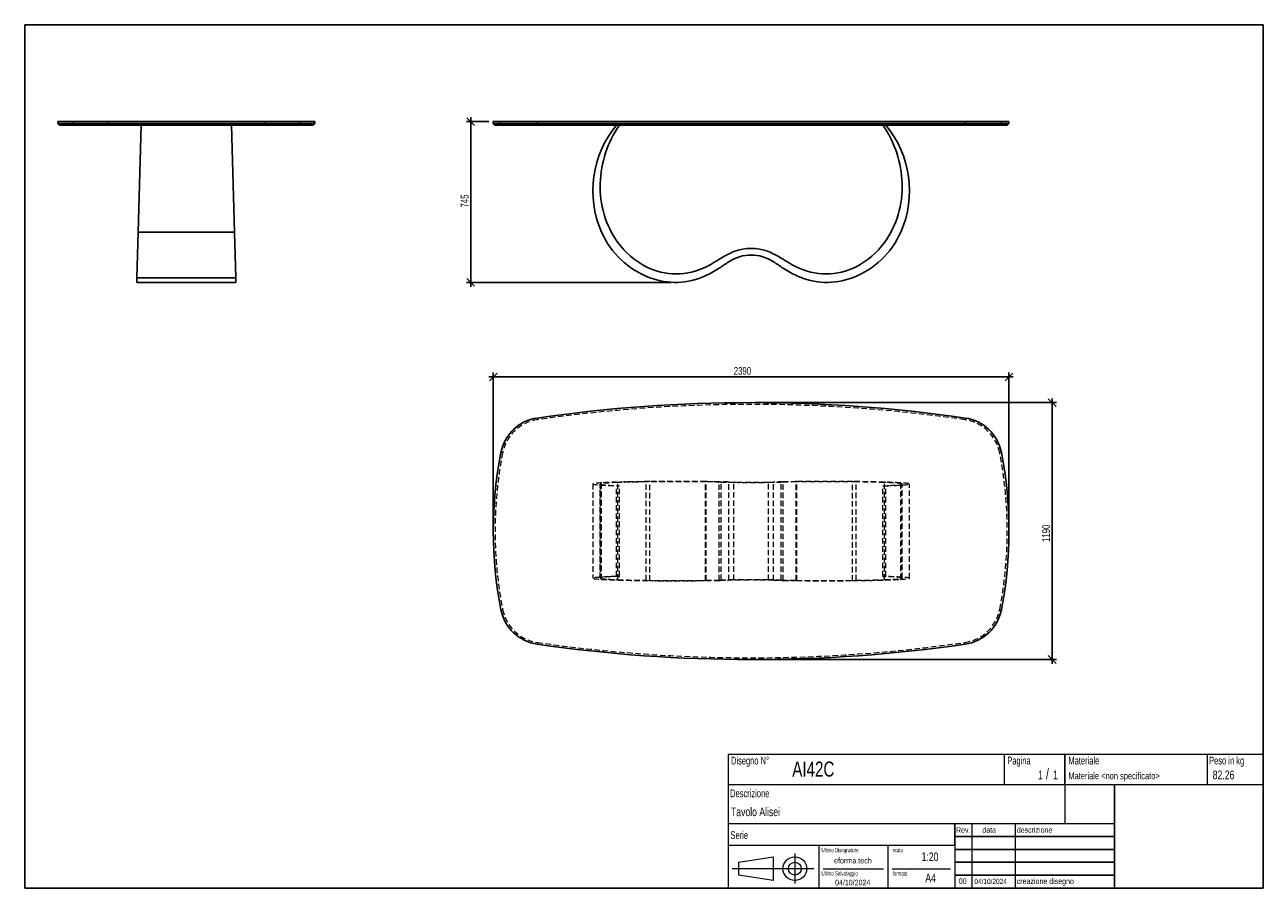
# Model space of a CAD drawing. Header units: millimetres. Extents: x 5 to 292, y 5 to 205.
import ezdxf

# ---------------------------------------------------------------- set-up
doc = ezdxf.new("R2010")
doc.units = ezdxf.units.MM
doc.linetypes.add('HIDDEN', pattern=[1.905, 1.27, -0.635])
doc.layers.add('FORMAT', color=7, linetype='Continuous')
doc.styles.add('SLDTEXTSTYLE0', font='TXT', dxfattribs={"width": 0.605})
doc.styles.add('SLDTEXTSTYLE1', font='TXT', dxfattribs={"width": 0.75})
doc.dimstyles.new('SLDDIMSTYLE0', dxfattribs={"dimtxt": 1.8, "dimasz": 1.8, "dimexe": 0, "dimexo": 0.0625, "dimgap": 0.45, "dimtad": 1, "dimlfac": 20, "dimrnd": 1e-09, "dimzin": 12, "dimdsep": 46, "dimtxsty": 'SLDTEXTSTYLE1', "dimblk1": 'OBLIQUE', "dimblk2": 'OBLIQUE', "dimsah": 1, "dimcen": 0.09, "dimadec": 0, "dimazin": 3, "dimtfac": 1, "dimtmove": 0, "dimatfit": 0, "dimldrblk": 'OBLIQUE', "dimfxl": 0, "dimfrac": 2, "dimtolj": 1, "dimtzin": 12, "dimarcsym": 0})

# ---------------------------------------------------------------- blocks, each defined once
blk = doc.blocks.new('_Oblique')
at = {"color": 0, "linetype": 'ByBlock', "lineweight": -2}
blk.add_line((-0.5, -0.5), (0.5, 0.5), dxfattribs=at)
blk = doc.blocks.new('_D')
at = {"layer": 'FORMAT', "color": 7}
for p, q in [((112.58, 182.57), (107.35, 182.57)), ((108.35, 182.57), (108.35, 183.57)), ((108.35, 145.32), (108.35, 182.57)), ((154.74, 145.32), (107.35, 145.32)), ((108.35, 145.32), (108.35, 144.32))]:
    blk.add_line(p, q, dxfattribs=at)
at = {"layer": 'FORMAT', "color": 7, "xscale": 1.8, "yscale": 1.8}
for p, rotation in [((108.35, 182.57), 270.0000000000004), ((108.35, 145.32), 90.0000000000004)]:
    blk.add_blockref('_Oblique', p, dxfattribs=dict(at, rotation=rotation))
at = {"layer": 'FORMAT', "color": 7, "insert": (106.03, 162.67), "char_height": 1.8, "attachment_point": 1, "rotation": 90, "style": 'SLDTEXTSTYLE1'}
blk.add_mtext('745', dxfattribs=at)
blk = doc.blocks.new('_D_1')
at = {"layer": 'FORMAT', "color": 7}
for p, q in [((243.08, 117.47), (243.08, 118.47)), ((174.33, 117.47), (244.08, 117.47)), ((243.08, 117.47), (243.08, 57.97)), ((174.33, 57.97), (244.08, 57.97)), ((243.08, 57.97), (243.08, 56.97))]:
    blk.add_line(p, q, dxfattribs=at)
at = {"layer": 'FORMAT', "color": 7, "xscale": 1.8, "yscale": 1.8}
for p, rotation in [((243.08, 117.47, 17.48), 270.0000000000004), ((243.08, 57.97, 17.48), 90.0000000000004)]:
    blk.add_blockref('_Oblique', p, dxfattribs=dict(at, rotation=rotation))
at = {"layer": 'FORMAT', "color": 7, "insert": (240.76, 85.2), "char_height": 1.8, "attachment_point": 1, "rotation": 90, "style": 'SLDTEXTSTYLE1'}
blk.add_mtext('1190', dxfattribs=at)
blk = doc.blocks.new('_D_2')
at = {"layer": 'FORMAT', "color": 7}
for p, q in [((113.58, 123.42), (112.58, 123.42)), ((113.58, 88.72), (113.58, 124.42)), ((233.08, 123.42), (113.58, 123.42)), ((233.08, 88.72), (233.08, 124.42)), ((233.08, 123.42), (234.08, 123.42))]:
    blk.add_line(p, q, dxfattribs=at)
at = {"layer": 'FORMAT', "color": 7, "xscale": 1.8, "yscale": 1.8}
blk.add_blockref('_Oblique', (113.58, 123.42, 17.48), dxfattribs=at)
at = {"layer": 'FORMAT', "color": 7, "xscale": 1.8, "yscale": 1.8, "rotation": 180.0000000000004}
blk.add_blockref('_Oblique', (233.08, 123.42, 17.48), dxfattribs=at)
at = {"layer": 'FORMAT', "color": 7, "insert": (169.3, 125.74), "char_height": 1.8, "attachment_point": 1, "style": 'SLDTEXTSTYLE1'}
blk.add_mtext('2390', dxfattribs=at)

msp = doc.modelspace()

# ---------------------------------------------------------------- linework, layer by layer
at = {"color": 7, "linetype": 'Continuous', "lineweight": 25}
for p, q in [((12.69366, 182.572), (12.69366, 182.172)), ((12.69366, 182.572), (16.25181, 182.572)), ((12.69366, 182.172), (13.09366, 181.772)), ((12.69366, 182.172), (16.25181, 182.172)), ((16.64772, 181.772), (13.09366, 181.772)), ((16.25181, 182.572), (16.25181, 182.172)), ((16.25181, 182.572), (24.23245, 182.572)), ((16.25181, 182.172), (24.23245, 182.172)), ((16.25181, 182.172), (16.64772, 181.772)), ((24.30913, 181.772), (16.64772, 181.772)), ((24.23245, 182.572), (24.23245, 182.172)), ((24.23245, 182.572), (60.65487, 182.572)), ((24.23245, 182.172), (60.65487, 182.172)), ((24.23245, 182.172), (24.30913, 181.772)), ((60.57819, 181.772), (24.30913, 181.772)), ((31.94366, 181.772), (31.26393, 156.99567)), ((53.62339, 156.99567), (52.94366, 181.772)), ((60.65487, 182.172), (60.57819, 181.772)), ((68.2396, 181.772), (60.57819, 181.772)), ((60.65487, 182.572), (60.65487, 182.172)), ((60.65487, 182.572), (68.63551, 182.572)), ((60.65487, 182.172), (68.63551, 182.172)), ((68.63551, 182.172), (68.2396, 181.772)), ((71.79366, 181.772), (68.2396, 181.772)), ((68.63551, 182.572), (68.63551, 182.172)), ((68.63551, 182.572), (72.19366, 182.572)), ((68.63551, 182.172), (72.19366, 182.172)), ((71.79366, 181.772), (72.19366, 182.172)), ((72.19366, 182.172), (72.19366, 182.572)), ((113.5846, 182.572), (113.5846, 182.172)), ((113.5846, 182.572), (115.34645, 182.572)), ((113.5846, 182.172), (113.9846, 181.772)), ((113.5846, 182.172), (115.34645, 182.172)), ((115.73903, 181.772), (113.9846, 181.772)), ((115.34645, 182.572), (115.34645, 182.172)), ((115.34645, 182.572), (123.73363, 182.572)), ((115.73903, 181.772), (115.34645, 182.172)), ((115.34645, 182.172), (123.73363, 182.172)), ((123.79072, 181.772), (115.73903, 181.772)), ((123.73363, 182.572), (222.93557, 182.572)), ((123.73363, 182.572), (123.73363, 182.172)), ((123.73363, 182.172), (222.93557, 182.172)), ((123.79072, 181.772), (123.73363, 182.172)), ((222.87847, 181.772), (123.79072, 181.772)), ((222.93557, 182.172), (222.87847, 181.772)), ((230.93016, 181.772), (222.87847, 181.772)), ((222.93557, 182.572), (222.93557, 182.172)), ((222.93557, 182.572), (231.32274, 182.572)), ((222.93557, 182.172), (231.32274, 182.172)), ((231.32274, 182.172), (230.93016, 181.772)), ((232.6846, 181.772), (230.93016, 181.772)), ((231.32274, 182.572), (231.32274, 182.172)), ((231.32274, 182.572), (233.0846, 182.572)), ((231.32274, 182.172), (233.0846, 182.172)), ((232.6846, 181.772), (233.0846, 182.172)), ((233.0846, 182.172), (233.0846, 182.572)), ((31.26393, 156.99567), (30.97322, 146.39952)), ((31.26393, 156.99567), (53.62339, 156.99567)), ((53.9141, 146.39952), (53.62339, 156.99567)), ((30.97322, 146.39952), (30.94366, 145.322)), ((30.97322, 146.39952), (53.9141, 146.39952)), ((53.94366, 145.322), (53.9141, 146.39952)), ((30.94366, 145.322), (53.94366, 145.322))]:
    msp.add_line(p, q, dxfattribs=at)
at = {"color": 7, "linetype": 'HIDDEN', "lineweight": 18}
for p, q in [((123.79072, 113.51603), (123.73363, 113.91194)), ((222.93557, 113.91194), (222.87847, 113.51603)), ((115.73903, 105.85462), (115.34645, 105.9313)), ((231.32274, 105.9313), (230.93016, 105.85462)), ((136.63726, 98.63671), (136.63726, 76.80347)), ((138.32796, 98.61406), (138.32796, 76.82611)), ((138.34335, 76.84871), (138.34335, 98.59147)), ((138.66312, 76.54035), (138.66312, 98.89982)), ((142.13703, 98.22009), (142.7929, 98.22009)), ((142.13703, 77.22009), (142.13703, 98.22009)), ((142.42987, 76.47469), (142.42987, 98.96549)), ((142.7929, 77.22009), (142.7929, 98.22009)), ((149.00216, 76.31979), (149.00216, 99.12039)), ((149.85325, 76.24965), (149.85325, 99.19053)), ((162.75449, 76.26258), (162.75449, 99.1776)), ((162.91071, 76.31979), (162.91071, 99.12039)), ((165.91163, 76.31073), (165.91163, 99.12945)), ((166.37855, 76.37425), (166.37855, 99.06593)), ((168.14931, 76.35118), (168.14931, 99.089)), ((169.34683, 76.41569), (169.34683, 99.02449)), ((177.32236, 76.41569), (177.32236, 99.02449)), ((178.51989, 76.35118), (178.51989, 99.089)), ((180.29064, 76.37425), (180.29064, 99.06593)), ((180.75757, 76.31073), (180.75757, 99.12945)), ((183.75849, 76.31979), (183.75849, 99.12039)), ((183.9147, 76.26258), (183.9147, 99.1776)), ((196.81594, 76.24965), (196.81594, 99.19053)), ((197.66704, 76.31979), (197.66704, 99.12039)), ((203.87629, 98.22009), (204.53216, 98.22009)), ((203.87629, 77.22009), (203.87629, 98.22009)), ((204.23932, 76.47469), (204.23932, 98.96549)), ((204.53216, 77.22009), (204.53216, 98.22009)), ((208.00607, 76.54035), (208.00607, 98.89982)), ((208.32584, 76.84871), (208.32584, 98.59147)), ((208.34123, 76.82611), (208.34123, 98.61406)), ((210.03193, 76.80347), (210.03193, 98.63671)), ((142.13703, 77.22009), (142.7929, 77.22009)), ((203.87629, 77.22009), (204.53216, 77.22009)), ((115.73903, 69.58556), (115.34645, 69.50888)), ((231.32274, 69.50888), (230.93016, 69.58556)), ((123.79072, 61.92415), (123.73363, 61.52824)), ((222.93557, 61.52824), (222.87847, 61.92415))]:
    msp.add_line(p, q, dxfattribs=at)
at = {"color": 7, "linetype": 'Continuous', "lineweight": 25}
for centre, radius, start, end in [((160.35202, 166.58635), 23.71476, 140.1823819, 203.8546776), ((164.08666, 167.27304), 25.76129, 145.7489845, 177.8592358), ((182.58253, 167.27304), 25.76129, 2.1407642, 34.2510155), ((186.31717, 166.58635), 23.71476, 336.1453224, 39.8176181), ((160.37944, 167.41162), 22.05148, 177.8592358, 215.5129023), ((186.28975, 167.41162), 22.05148, 324.4870977, 2.1407642), ((156.91925, 165.0684), 19.96135, 203.8546776, 249.268812), ((189.74994, 165.0684), 19.96135, 290.731188, 336.1453224), ((157.19094, 165.1362), 18.13432, 215.5129023, 243.156024), ((175.3549, 136.97446), 16.60238, 111.2157014, 122.7290021), ((173.3346, 142.17888), 11.01959, 68.7842986, 111.2157014), ((171.31429, 136.97446), 16.60238, 57.2709979, 68.7842986), ((189.47826, 165.1362), 18.13432, 296.843976, 324.4870977), ((145.33625, 183.68128), 38.9192, 296.843976, 302.7290021), ((-119.17785, 583.78296), 520.22853, 303.2304707, 303.5255984), ((173.3346, 142.27357), 9.38838, 56.4744016, 123.5255984), ((465.84704, 583.78296), 520.22853, 236.4744016, 236.7695293), ((201.33294, 183.68128), 38.9192, 237.2709979, 243.156024), ((155.95643, 162.69694), 15.40047, 243.156024, 296.843976), ((155.74414, 161.96368), 16.64168, 249.268812, 294.9137015), ((152.26224, 169.46009), 24.90726, 294.9137015, 303.2304707), ((194.40695, 169.46009), 24.90726, 236.7695293, 245.0862985), ((190.71276, 162.69694), 15.40047, 243.156024, 296.843976), ((190.92505, 161.96368), 16.64168, 245.0862985, 290.731188), ((173.3346, -230.02991), 347.5, 81.7937671, 98.2062329), ((125.16099, 104.01433), 10, 98.2062329, 168.9481681), ((221.5082, 104.01433), 10, 11.0518319, 81.7937671), ((208.5846, 87.72009), 95, 168.9481681, 191.0518319), ((138.0846, 87.72009), 95, 348.9481681, 11.0518319), ((125.16099, 71.42585), 10, 191.0518319, 261.7937671), ((221.5082, 71.42585), 10, 278.2062329, 348.9481681), ((173.3346, 405.47009), 347.5, 261.7937671, 278.2062329)]:
    msp.add_arc(centre, radius, start, end, dxfattribs=at)
at = {"color": 7, "linetype": 'HIDDEN', "lineweight": 18}
for centre, radius, start, end in [((173.3346, -230.02991), 347.1, 81.7937671, 98.2062329), ((125.16099, 104.01433), 9.6, 98.2062329, 168.9481681), ((221.5082, 104.01433), 9.6, 11.0518319, 81.7937671), ((208.5846, 87.72009), 94.6, 168.9481681, 191.0518319), ((138.0846, 87.72009), 94.6, 348.9481681, 11.0518319), ((125.16099, 71.42585), 9.6, 191.0518319, 261.7937671), ((221.5082, 71.42585), 9.6, 278.2062329, 348.9481681), ((173.3346, 405.47009), 347.1, 261.7937671, 278.2062329)]:
    msp.add_arc(centre, radius, start, end, dxfattribs=at)
for centre, major_axis, start_param, end_param in [((160.35202, 98.63671), (23.71476, 0), 2.725249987, 3.83654119), ((160.37944, 98.61406), (22.05148, 0), 2.521775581, 3.178956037), ((164.08666, 98.61787), (25.76129, 0), 3.178956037, 3.739385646), ((156.91925, 98.67835), (19.96135, 0), 1.932623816, 2.725249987), ((157.19094, 98.67649), (18.13432, 0), 2.039312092, 2.521775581), ((155.95643, 98.74341), (15.40047, 0), 1.102280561, 2.039312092), ((155.74414, 98.76353), (16.64168, 0), 1.135970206, 1.932623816), ((152.26224, 98.55786), (24.90726, 0), 0.990815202, 1.135970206), ((145.33625, 98.16771), (38.9192, 0), 0.999567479, 1.102280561), ((-119.17785, 87.19098), (520.22853, 0), 0.985664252, 0.990815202), ((175.3549, 99.4491), (16.60238, 0), 4.141160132, 4.342105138), ((173.3346, 99.30372), (9.38838, 0), 4.127256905, 5.297521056), ((173.3346, 99.30632), (11.01959, 0), 4.342105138, 5.082672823), ((171.31429, 99.4491), (16.60238, 0), 5.082672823, 5.283617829), ((465.84704, 87.19098), (520.22853, 0), 2.150777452, 2.155928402), ((201.33294, 98.16771), (38.9192, 0), 2.039312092, 2.142025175), ((194.40695, 98.55786), (24.90726, 0), 2.005622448, 2.150777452), ((190.71276, 98.74341), (15.40047, 0), 1.102280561, 2.039312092), ((190.92505, 98.76353), (16.64168, 0), 1.208968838, 2.005622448), ((189.74994, 98.67835), (19.96135, 0), 0.416342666, 1.208968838), ((189.47826, 98.67649), (18.13432, 0), 0.619817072, 1.102280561), ((182.58253, 98.61787), (25.76129, 0), 5.685392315, 6.245821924), ((186.28975, 98.61406), (22.05148, 0), 6.245821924, 6.90300238), ((186.31717, 98.63671), (23.71476, 0), 5.588236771, 6.699527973), ((160.35202, 76.80347), (23.71476, 0), 2.446644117, 3.55793532), ((160.37944, 76.82611), (22.05148, 0), 3.104229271, 3.761409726), ((164.08666, 76.82231), (25.76129, 0), 2.543799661, 3.104229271), ((156.91925, 76.76183), (19.96135, 0), 3.55793532, 4.350561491), ((157.19094, 76.76369), (18.13432, 0), 3.761409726, 4.243873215), ((155.95643, 76.69677), (15.40047, 0), 4.243873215, 5.180904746), ((155.74414, 76.67665), (16.64168, 0), 4.350561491, 5.147215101), ((152.26224, 76.88231), (24.90726, 0), 5.147215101, 5.292370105), ((145.33625, 77.27247), (38.9192, 0), 5.180904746, 5.283617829), ((-119.17785, 88.2492), (520.22853, 0), 5.292370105, 5.297521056), ((175.3549, 75.99108), (16.60238, 0), 1.941080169, 2.142025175), ((173.3346, 76.13646), (9.38838, 0), 0.985664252, 2.155928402), ((173.3346, 76.13386), (11.01959, 0), 1.200512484, 1.941080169), ((171.31429, 75.99108), (16.60238, 0), 0.999567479, 1.200512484), ((465.84704, 88.2492), (520.22853, 0), 4.127256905, 4.132407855), ((201.33294, 77.27247), (38.9192, 0), 4.141160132, 4.243873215), ((194.40695, 76.88231), (24.90726, 0), 4.132407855, 4.27756286), ((190.71276, 76.69677), (15.40047, 0), 4.243873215, 5.180904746), ((190.92505, 76.67665), (16.64168, 0), 4.27756286, 5.074216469), ((189.74994, 76.76183), (19.96135, 0), 5.074216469, 5.866842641), ((189.47826, 76.76369), (18.13432, 0), 5.180904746, 5.663368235), ((182.58253, 76.82231), (25.76129, 0), 0.037363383, 0.597792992), ((186.28975, 76.82611), (22.05148, 0), 5.663368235, 6.32054869), ((186.31717, 76.80347), (23.71476, 0), 5.866842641, 6.978133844)]:
    msp.add_ellipse(centre, major_axis=major_axis, ratio=0.027434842, start_param=start_param, end_param=end_param, dxfattribs=at)
at = {"layer": 'FORMAT', "color": 251, "true_color": 0x484848}
for p, q in [((5, 205), (292, 205)), ((5, 205), (5, 5)), ((292, 205), (292, 5)), ((5, 5), (292, 5))]:
    msp.add_line(p, q, dxfattribs=at)
at = {"layer": 'FORMAT', "color": 251, "lineweight": 18, "true_color": 0x484848}
for p, q in [((292, 36), (168, 36)), ((168, 36), (168, 5)), ((232, 36), (232, 29)), ((279, 36), (279, 29)), ((168, 29), (292, 29)), ((168, 20), (246, 20)), ((224.5, 20), (224.5, 5)), ((234.5, 20), (234.5, 5)), ((246, 20), (257.5, 20)), ((168, 15), (220.5, 15)), ((189, 15), (189, 5)), ((205, 15), (205, 5)), ((220.5, 15), (220.5, 5)), ((170.45232, 11.02842), (178.45232, 12.27842)), ((178.45232, 12.27842), (178.45232, 6.77842)), ((183.46023, 13.04077), (183.46023, 6.06051)), ((187.88291, 9.52842), (168.89345, 9.52842)), ((170.45232, 8.02842), (170.45232, 11.02842)), ((190, 9.5), (204, 9.5)), ((206, 9.5), (219.5, 9.5)), ((178.45232, 6.77842), (170.45232, 8.02842))]:
    msp.add_line(p, q, dxfattribs=at)
at = {"layer": 'FORMAT', "color": 7}
for p, q in [((246, 29), (246, 36)), ((257.5, 20), (257.5, 29)), ((220.5, 15), (220.5, 20)), ((257.5, 5), (257.5, 20)), ((220.5, 17), (257.5, 17)), ((220.5, 14), (257.5, 14)), ((220.5, 11), (257.5, 11)), ((220.5, 8), (257.5, 8)), ((220.5, 5), (257.5, 5))]:
    msp.add_line(p, q, dxfattribs=at)
at = {"layer": 'FORMAT', "color": 7, "lineweight": 18}
msp.add_line((246, 29), (246, 20), dxfattribs=at)
at = {"layer": 'FORMAT', "color": 251, "lineweight": 18, "true_color": 0x484848}
for radius in [2.75, 1.5]:
    msp.add_circle((183.46023, 9.52842), radius, dxfattribs=at)

# ---------------------------------------------------------------- texts
at = {"color": 18, "linetype": 'Continuous', "lineweight": 0, "true_color": 0x060606, "insert": (280.29073, 32.24796), "char_height": 2, "attachment_point": 1, "style": 'SLDTEXTSTYLE1'}
msp.add_mtext('82.26', dxfattribs=at)
at = {"layer": 'FORMAT', "color": 18, "true_color": 0x060606}
for s, insert, char_height, attachment_point, style in [('Disegno N°', (168.65209, 35.46055), 1.8, 1, 'SLDTEXTSTYLE0'), ('Pagina', (232.68578, 35.4642), 1.8, 1, 'SLDTEXTSTYLE0'), ('Materiale', (246.84637, 35.4642), 1.8, 1, 'SLDTEXTSTYLE0'), ('Peso in kg', (279.45834, 35.4642), 1.8, 1, 'SLDTEXTSTYLE0'), ('AI42C', (182.85785, 34.35127), 3.5, 1, 'SLDTEXTSTYLE1'), ('1', (239.82456, 32.24796), 2, 1, 'SLDTEXTSTYLE1'), ('/', (241.64155, 32.74597), 2.5, 1, 'SLDTEXTSTYLE1'), ('1', (243.32047, 32.24796), 2, 1, 'SLDTEXTSTYLE1'), ('Materiale <non specificato>', (246.84637, 31.8349), 1.5875, 1, 'SLDTEXTSTYLE1'), ('Descrizione', (168.45959, 27.87301), 1.8, 1, 'SLDTEXTSTYLE0'), ('Tavolo Alisei', (168.65209, 23.69153), 2, 1, 'SLDTEXTSTYLE1'), ('Serie', (168.54671, 18.20074), 1.8, 1, 'SLDTEXTSTYLE0'), ('Rev.', (220.80434, 19.14061), 1.3, 1, 'SLDTEXTSTYLE1'), ('data', (226.90583, 19.14061), 1.3, 1, 'SLDTEXTSTYLE1'), ('descrizione', (234.88928, 19.14061), 1.3, 1, 'SLDTEXTSTYLE1'), ('Ultimo Disegnatore', (189.61829, 14.3444), 1, 1, 'SLDTEXTSTYLE0'), ('scala', (206.10636, 14.3444), 1, 1, 'SLDTEXTSTYLE0'), ('1:20', (212.8317, 13.28812), 2, 1, 'SLDTEXTSTYLE1'), ('Ultimo Salvataggio', (189.61829, 8.93841), 1, 1, 'SLDTEXTSTYLE0'), ('formato', (206.10636, 8.93841), 1, 1, 'SLDTEXTSTYLE0'), ('04/10/2024', (196.86819, 6.95548), 1.3, 2, 'SLDTEXTSTYLE1'), ('A4', (213.69281, 8.39825), 2, 1, 'SLDTEXTSTYLE1'), ('00', (221.45534, 7.2775), 1.3, 1, 'SLDTEXTSTYLE1'), ('04/10/2024', (225.06555, 7.1779), 1.2, 1, 'SLDTEXTSTYLE1'), ('creazione disegno', (234.88928, 7.2775), 1.3, 1, 'SLDTEXTSTYLE1')]:
    msp.add_mtext(s, dxfattribs=dict(at, insert=insert, char_height=char_height, attachment_point=attachment_point, style=style))
at = {"layer": 'FORMAT', "color": 18, "true_color": 0x020202, "insert": (196.90354, 12.06285), "char_height": 1.3229167, "attachment_point": 2, "style": 'SLDTEXTSTYLE1'}
msp.add_mtext('eforma.tech', dxfattribs=at)

# ---------------------------------------------------------------- dimensions: what is measured, and where the dimension line sits
at = {"layer": 'FORMAT', "color": 7}
for base, p1, p2, picture, middle in [((108.35051, 182.572), (155.74414, 145.322), (113.5846, 182.572), '_D', (108.35051, 164.66181)), ((243.0846, 57.97009), (173.3346, 117.47009), (173.3346, 57.97009), '_D_1', (243.0846, 87.85824))]:
    dim = msp.add_linear_dim(base=base, p1=p1, p2=p2, angle=90, dimstyle='SLDDIMSTYLE0', dxfattribs=at)
    dim.commit()
    dim.dimension.update_dxf_attribs({"geometry": picture, "text_midpoint": middle, "dimtype": 160})
dim = msp.add_linear_dim(base=(113.5846, 123.41627), p1=(233.0846, 87.72009), p2=(113.5846, 87.72009), dimstyle='SLDDIMSTYLE0', dxfattribs=at)
dim.commit()
dim.dimension.update_dxf_attribs({"geometry": '_D_2', "text_midpoint": (171.95922, 123.41627), "dimtype": 160})

doc.saveas('drawing.dxf')
